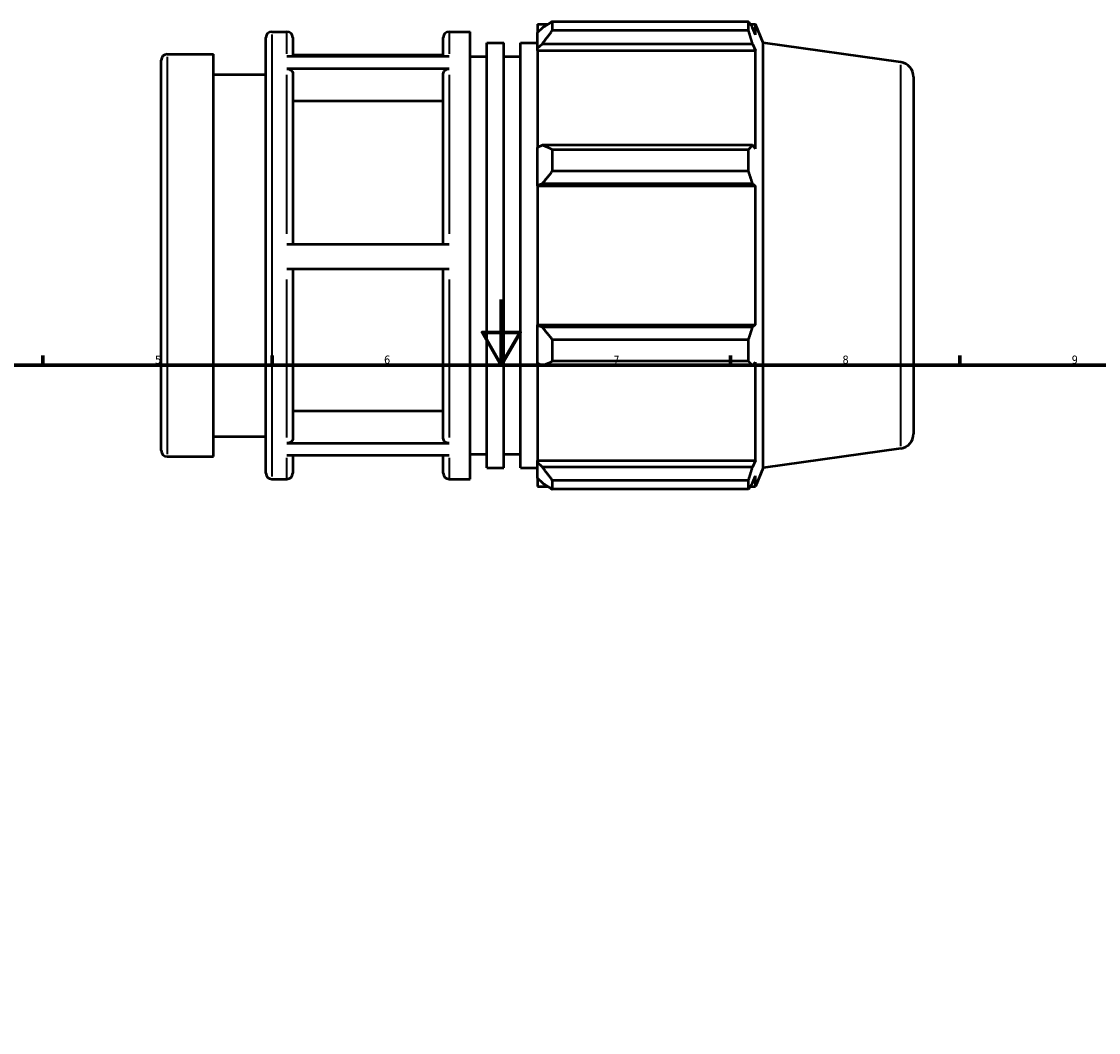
# Model space of a CAD drawing. Header units: millimetres. Extents: x -56 to 921, y -47 to 703.
# Tile 5 of 6: x 274 to 603, y 370 to 679. Entities that reach past the tile are written whole.
import ezdxf

# ---------------------------------------------------------------- set-up
doc = ezdxf.new("R2010")
doc.units = ezdxf.units.MM
for name, color, linetype, lineweight in [('Border (ISO)', 7, 'Continuous', 70), ('Visible (ISO)', 7, 'Continuous', 50), ('Visible Narrow (ISO)', 7, 'Continuous', 35)]:
    doc.layers.add(name, color=color, linetype=linetype, lineweight=lineweight)
doc.styles.add('Note Text (ISO)', font='tahoma.ttf')

# ---------------------------------------------------------------- blocks, each defined once
blk = doc.blocks.new('Borders Default Border')
at = {"layer": 'Border (ISO)'}
for p, q in [((280.33, 574), (280.33, 576.9)), ((350.42, 574), (350.42, 576.9)), ((490.58, 574), (490.58, 576.9)), ((560.67, 574), (560.67, 576.9))]:
    blk.add_line(p, q, dxfattribs=at)
at = {"layer": 'Border (ISO)', "flags": 128}
for points in [[(420.5, 594), (420.5, 574), (414.73, 584), (426.27, 584), (420.5, 574)], [(20, 20), (20, 574), (821, 574), (821, 20), (20, 20)]]:
    blk.add_lwpolyline(points, dxfattribs=at)
at = {"layer": 'Border (ISO)', "color": 232, "true_color": 0xca0064, "char_height": 2.5, "attachment_point": 7, "style": 'Note Text (ISO)'}
for s, insert in [('5', (314.64, 574.35)), ('6', (384.66, 574.35)), ('7', (454.77, 574.4)), ('8', (524.81, 574.34)), ('9', (594.88, 574.35))]:
    blk.add_mtext(s, dxfattribs=dict(at, insert=insert))

msp = doc.modelspace()

# ---------------------------------------------------------------- linework, layer by layer
at = {"layer": 'Visible (ISO)'}
for p, q in [((436.091, 679.035), (436.091, 676.287)), ((436.091, 679.035), (496.073, 679.035)), ((496.073, 676.287), (496.073, 679.035)), ((350.331, 675.925), (354.946, 675.925)), ((404.546, 675.925), (410.96, 675.925)), ((410.96, 539.125), (410.96, 675.925)), ((431.531, 678.205), (431.531, 675.658)), ((431.531, 678.205), (434.767, 678.205)), ((433.051, 677.108), (431.531, 675.658)), ((431.531, 670.893), (431.531, 675.658)), ((496.073, 676.287), (436.091, 676.287)), ((496.608, 678.205), (498.222, 678.205)), ((498.222, 674.933), (497.301, 677.108)), ((500.531, 672.49), (498.222, 678.205)), ((498.222, 674.933), (498.222, 678.205)), ((348.531, 540.925), (348.531, 674.125)), ((356.746, 674.125), (356.746, 668.407)), ((402.746, 668.407), (402.746, 674.125)), ((416.103, 542.545), (416.103, 672.505)), ((416.103, 672.505), (421.246, 672.505)), ((421.246, 542.545), (421.246, 672.505)), ((426.388, 542.545), (426.388, 672.505)), ((426.388, 672.505), (431.531, 672.505)), ((431.531, 670.893), (433.051, 672.241)), ((433.051, 672.241), (497.301, 672.241)), ((497.301, 672.241), (498.222, 670.219)), ((500.531, 542.56), (500.531, 672.49)), ((542.657, 666.569), (500.531, 672.49)), ((318.331, 669.025), (332.531, 669.025)), ((332.531, 546.025), (332.531, 669.025)), ((354.946, 668.407), (404.546, 668.407)), ((402.746, 668.73), (356.746, 668.73)), ((431.531, 670.219), (431.531, 670.893)), ((431.531, 670.219), (431.531, 640.512)), ((431.531, 670.219), (498.222, 670.219)), ((498.222, 640.161), (498.222, 670.219)), ((316.531, 547.825), (316.531, 667.225)), ((410.96, 668.325), (416.103, 668.325)), ((421.246, 668.325), (426.388, 668.325)), ((332.531, 662.875), (348.531, 662.875)), ((404.546, 664.572), (354.946, 664.572)), ((356.746, 663.01), (356.746, 610.967)), ((402.746, 610.967), (402.746, 663.01)), ((546.531, 662.113), (546.531, 552.936)), ((402.746, 654.678), (356.746, 654.678)), ((433.051, 641.214), (431.531, 640.512)), ((431.531, 629.007), (431.531, 640.512)), ((497.301, 641.214), (433.051, 641.214)), ((436.091, 639.893), (436.091, 633.259)), ((436.091, 639.893), (496.073, 639.893)), ((496.073, 633.259), (496.073, 639.893)), ((498.222, 640.161), (497.301, 641.214)), ((496.073, 633.259), (436.091, 633.259)), ((431.531, 629.007), (433.051, 629.464)), ((431.531, 628.779), (431.531, 629.007)), ((433.051, 629.464), (497.301, 629.464)), ((497.301, 629.464), (498.222, 628.779)), ((431.531, 628.779), (431.531, 586.271)), ((431.531, 628.779), (498.222, 628.779)), ((498.222, 586.271), (498.222, 628.779)), ((354.946, 610.967), (404.546, 610.967)), ((404.546, 603.367), (354.946, 603.367)), ((356.746, 603.367), (356.746, 551.645)), ((402.746, 551.645), (402.746, 603.367)), ((431.531, 586.042), (431.531, 586.271)), ((431.531, 586.271), (498.222, 586.271)), ((498.222, 586.271), (497.301, 585.585)), ((431.531, 574.537), (431.531, 586.042)), ((433.051, 585.585), (431.531, 586.042)), ((497.301, 585.585), (433.051, 585.585)), ((436.091, 581.791), (436.091, 575.156)), ((436.091, 581.791), (496.073, 581.791)), ((496.073, 575.156), (496.073, 581.791)), ((431.531, 574.537), (433.051, 573.835)), ((431.531, 574.537), (431.531, 544.831)), ((433.051, 573.835), (497.301, 573.835)), ((496.073, 575.156), (436.091, 575.156)), ((497.301, 573.835), (498.222, 574.888)), ((498.222, 544.831), (498.222, 574.888)), ((356.746, 559.972), (402.746, 559.972)), ((332.531, 552.175), (348.531, 552.175)), ((354.946, 550.085), (404.546, 550.085)), ((410.96, 546.725), (416.103, 546.725)), ((421.246, 546.725), (426.388, 546.725)), ((542.657, 548.48), (500.531, 542.56)), ((318.331, 546.025), (332.531, 546.025)), ((404.546, 546.319), (354.946, 546.319)), ((356.746, 546.319), (356.746, 540.925)), ((402.746, 540.925), (402.746, 546.319)), ((431.531, 544.157), (431.531, 544.831)), ((431.531, 544.831), (498.222, 544.831)), ((431.531, 539.391), (431.531, 544.157)), ((433.051, 542.808), (431.531, 544.157)), ((498.222, 544.831), (497.301, 542.808)), ((416.103, 542.545), (421.246, 542.545)), ((426.388, 542.545), (431.531, 542.545)), ((497.301, 542.808), (433.051, 542.808)), ((497.301, 537.941), (498.222, 540.116)), ((500.531, 542.56), (498.222, 536.845)), ((498.222, 536.845), (498.222, 540.116)), ((350.331, 539.125), (354.946, 539.125)), ((404.546, 539.125), (410.96, 539.125)), ((431.531, 539.391), (433.051, 537.941)), ((431.531, 539.391), (431.531, 536.845)), ((431.531, 536.845), (434.767, 536.845)), ((436.091, 538.762), (436.091, 536.014)), ((436.091, 538.762), (496.073, 538.762)), ((496.073, 536.014), (496.073, 538.762)), ((496.608, 536.845), (498.222, 536.845)), ((496.073, 536.014), (436.091, 536.014))]:
    msp.add_line(p, q, dxfattribs=at)
for centre, radius, start, end in [((350.331, 674.125), 1.8, 90, 180), ((354.946, 674.125), 1.8, 0, 90), ((404.546, 674.125), 1.8, 90, 180), ((318.331, 667.225), 1.8, 90, 180), ((542.031, 662.113), 4.5, 0, 82), ((542.031, 552.936), 4.5, 278, 0), ((318.331, 547.825), 1.8, 180, 270), ((350.331, 540.925), 1.8, 180, 270), ((354.946, 540.925), 1.8, 270, 0), ((404.546, 540.925), 1.8, 180, 270)]:
    msp.add_arc(centre, radius, start, end, dxfattribs=at)
for points, weights in [([(436.091, 679.035), (434.51, 678.052), (433.051, 677.108)], [1.01525848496, 1.01087922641, 1.00569720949]), ([(496.073, 679.035), (496.711, 678.052), (497.301, 677.108)], [1, 1.00168337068, 1.00255049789]), ([(433.051, 672.241), (434.51, 674.223), (436.091, 676.287)], [1.00569720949, 1.01087922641, 1.01525848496]), ([(497.301, 672.241), (496.711, 674.223), (496.073, 676.287)], [1.00255049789, 1.00168337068, 1]), ([(436.091, 639.893), (434.51, 640.567), (433.051, 641.214)], [1.01525848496, 1.01087922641, 1.00569720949]), ([(496.073, 639.893), (496.711, 640.567), (497.301, 641.214)], [1, 1.00168337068, 1.00255049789]), ([(433.051, 629.464), (434.51, 631.323), (436.091, 633.259)], [1.00569720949, 1.01087922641, 1.01525848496]), ([(497.301, 629.464), (496.711, 631.323), (496.073, 633.259)], [1.00255049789, 1.00168337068, 1]), ([(436.091, 581.791), (434.51, 583.727), (433.051, 585.585)], [1.01525848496, 1.01087922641, 1.00569720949]), ([(496.073, 581.791), (496.711, 583.727), (497.301, 585.585)], [1, 1.00168337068, 1.00255049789]), ([(433.051, 573.835), (434.51, 574.482), (436.091, 575.156)], [1.00569720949, 1.01087922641, 1.01525848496]), ([(497.301, 573.835), (496.711, 574.482), (496.073, 575.156)], [1.00255049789, 1.00168337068, 1]), ([(436.091, 538.762), (434.51, 540.827), (433.051, 542.808)], [1.01525848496, 1.01087922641, 1.00569720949]), ([(496.073, 538.762), (496.711, 540.827), (497.301, 542.808)], [1, 1.00168337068, 1.00255049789]), ([(433.051, 537.941), (434.51, 536.997), (436.091, 536.014)], [1.00569720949, 1.01087922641, 1.01525848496]), ([(497.301, 537.941), (496.711, 536.997), (496.073, 536.014)], [1.00255049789, 1.00168337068, 1])]:
    msp.add_rational_spline(points, weights, degree=2, dxfattribs=at)
for points, knots in [([(354.946, 664.572), (355.168, 664.572), (355.429, 664.527), (355.839, 664.38), (356.061, 664.251), (356.375, 663.979), (356.523, 663.787), (356.693, 663.43), (356.746, 663.203), (356.746, 663.01)], [0, 0, 0, 0, 0.06660327, 0.06660327, 0.1332696, 0.1332696, 0.20001444, 0.20001444, 0.26682798, 0.26682798, 0.26682798, 0.26682798]), ([(402.746, 663.01), (402.746, 663.203), (402.798, 663.43), (402.968, 663.787), (403.116, 663.979), (403.43, 664.251), (403.652, 664.38), (404.062, 664.527), (404.323, 664.572), (404.546, 664.572)], [0.80050796, 0.80050796, 0.80050796, 0.80050796, 0.8673215, 0.8673215, 0.93406634, 0.93406634, 1.00073267, 1.00073267, 1.06733594, 1.06733594, 1.06733594, 1.06733594]), ([(356.746, 551.645), (356.746, 551.453), (356.693, 551.226), (356.523, 550.87), (356.375, 550.678), (356.061, 550.405), (355.839, 550.277), (355.429, 550.13), (355.168, 550.085), (354.946, 550.085)], [0.8002594, 0.8002594, 0.8002594, 0.8002594, 0.86701926, 0.86701926, 0.9337321, 0.9337321, 1.00039117, 1.00039117, 1.06700706, 1.06700706, 1.06700706, 1.06700706]), ([(404.546, 550.085), (404.323, 550.085), (404.062, 550.13), (403.652, 550.277), (403.43, 550.405), (403.116, 550.678), (402.968, 550.87), (402.798, 551.226), (402.746, 551.453), (402.746, 551.645)], [0, 0, 0, 0, 0.06661589, 0.06661589, 0.13327496, 0.13327496, 0.1999878, 0.1999878, 0.26674766, 0.26674766, 0.26674766, 0.26674766])]:
    msp.add_open_spline(points, degree=3, knots=knots, dxfattribs=at)
at = {"layer": 'Visible Narrow (ISO)'}
for p, q in [((350.331, 675.083), (350.331, 539.967)), ((354.946, 669.127), (354.946, 675.905)), ((404.546, 675.905), (404.546, 669.127)), ((318.331, 668.267), (318.331, 546.782)), ((542.657, 549.207), (542.657, 665.842)), ((354.946, 614.159), (354.946, 662.744)), ((404.546, 662.744), (404.546, 614.159)), ((354.946, 551.885), (354.946, 600.177)), ((404.546, 600.177), (404.546, 551.885)), ((354.946, 539.143), (354.946, 545.629)), ((404.546, 545.629), (404.546, 539.143))]:
    msp.add_line(p, q, dxfattribs=at)

# ---------------------------------------------------------------- block references
msp.add_blockref('Borders Default Border', (0, 0))

doc.saveas('drawing.dxf')
